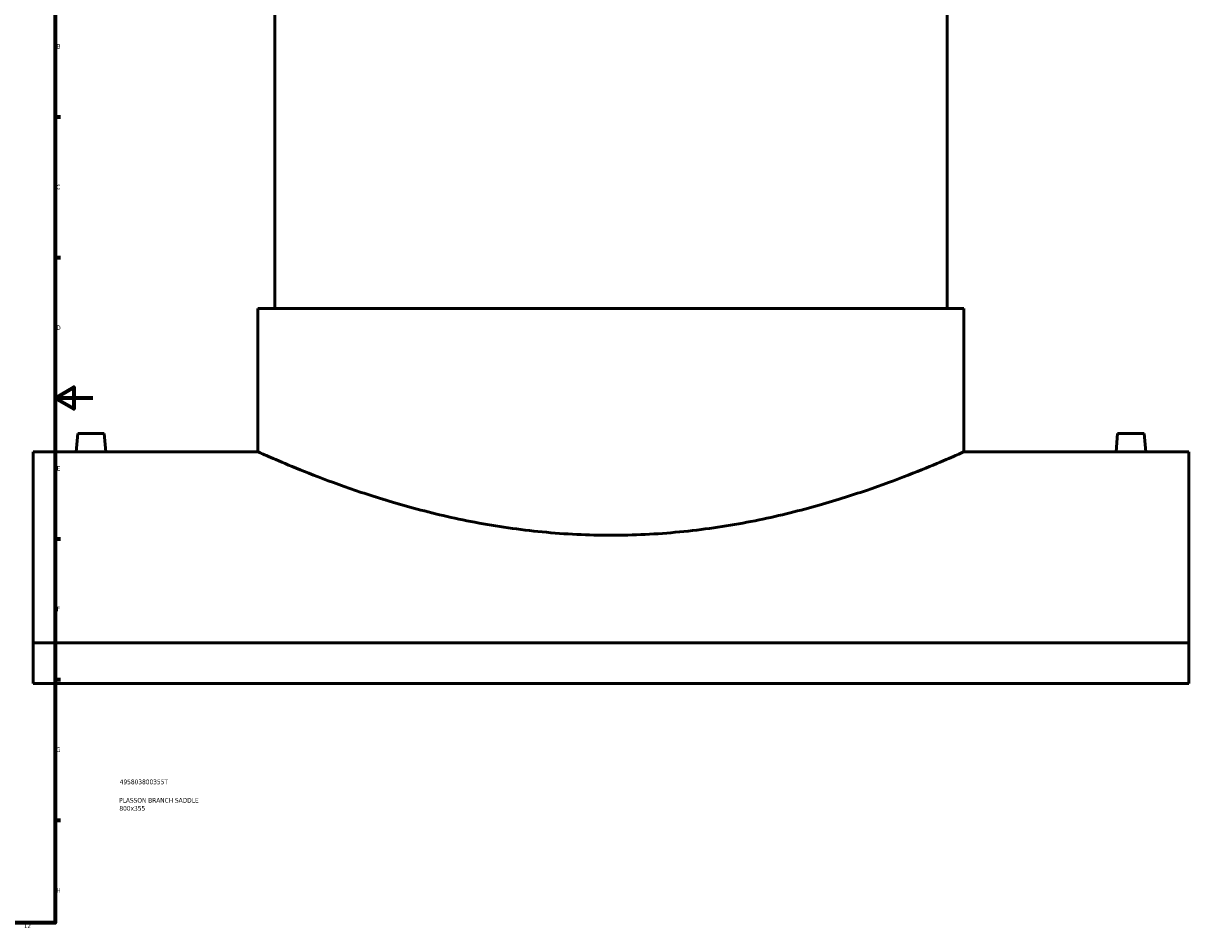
# Model space of a CAD drawing. Header units: millimetres. Extents: x -379 to 1600, y -536 to 1147.
# Tile 4 of 5: x 804 to 1419, y 18 to 495. Entities that reach past the tile are written whole.
import ezdxf

# ---------------------------------------------------------------- set-up
doc = ezdxf.new("R2010")
doc.units = ezdxf.units.MM
for name, color, linetype, lineweight in [('Border (ANSI)', 7, 'Continuous', 70), ('Title (ISO)', 7, 'Continuous', 50), ('Visible (ANSI)', 7, 'Continuous', 50)]:
    doc.layers.add(name, color=color, linetype=linetype, lineweight=lineweight)
doc.styles.add('Note Text (ANSI)', font='tahoma.ttf')
doc.styles.add('Note Text (ISO)', font='tahoma.ttf')

# ---------------------------------------------------------------- blocks, each defined once
blk = doc.blocks.new('Borders Default Border')
at = {"layer": 'Border (ANSI)'}
for p, q in [((821, 445.5), (823.8, 445.5)), ((821, 371.25), (823.8, 371.25)), ((821, 222.75), (823.8, 222.75)), ((821, 148.5), (823.8, 148.5)), ((821, 74.25), (823.8, 74.25))]:
    blk.add_line(p, q, dxfattribs=at)
at = {"layer": 'Border (ANSI)', "flags": 128}
for points in [[(20, 20), (20, 574), (821, 574), (821, 20), (20, 20)], [(841, 297), (821, 297), (831, 302.77), (831, 291.23), (821, 297)]]:
    blk.add_lwpolyline(points, dxfattribs=at)
at = {"layer": 'Border (ANSI)', "color": 5, "true_color": 0x0000ff, "char_height": 2.4, "attachment_point": 7, "style": 'Note Text (ANSI)'}
for s, insert in [('B', (821.87, 481.43)), ('C', (821.71, 407.13)), ('D', (821.72, 332.93)), ('E', (821.91, 258.68)), ('F', (821.98, 184.43)), ('G', (821.6, 110.13)), ('H', (821.73, 35.93)), ('12', (804.52, 17.2))]:
    blk.add_mtext(s, dxfattribs=dict(at, insert=insert))
blk = doc.blocks.new('Title Blocks ISO')
at = {"layer": 'Title (ISO)', "color": 232, "true_color": 0xca0064, "style": 'Note Text (ISO)'}
for tag, p in [('PART_NUMBER_001', (34.16, 73.13)), ('DESCRIPTION_001', (33.84, 63.4)), ('DESCRIPTION_002', (33.97, 59.17))]:
    blk.add_attdef(tag, p, '', height=2.5, dxfattribs=at)

msp = doc.modelspace()

# ---------------------------------------------------------------- linework, layer by layer
at = {"layer": 'Visible (ANSI)'}
for p, q in [((936.96, 516.64), (936.96, 344.24)), ((1291.96, 516.64), (1291.96, 344.24)), ((928.09, 344.24), (1300.84, 344.24)), ((928.09, 344.24), (928.09, 268.64)), ((1300.84, 344.24), (1300.84, 268.64)), ((832.96, 278.24), (832.12, 268.64)), ((832.96, 278.24), (846.96, 278.24)), ((846.96, 278.24), (847.8, 268.64)), ((1381.96, 278.24), (1381.12, 268.64)), ((1395.96, 278.24), (1381.96, 278.24)), ((1395.96, 278.24), (1396.8, 268.64)), ((809.46, 268.64), (809.46, 167.83)), ((832.12, 268.64), (809.46, 268.64)), ((928.09, 268.64), (847.8, 268.64)), ((1381.12, 268.64), (1300.84, 268.64)), ((1419.46, 268.64), (1396.8, 268.64)), ((1419.46, 167.83), (1419.46, 268.64)), ((1419.46, 167.83), (809.46, 167.83)), ((809.46, 146.39), (809.46, 167.83)), ((1419.46, 167.83), (1419.46, 146.39)), ((809.46, 146.39), (1419.46, 146.39))]:
    msp.add_line(p, q, dxfattribs=at)
for points, knots in [([(839.96, 268.57), (838.98, 268.57), (837.93, 268.57), (836, 268.59), (835.11, 268.6), (833.72, 268.62), (833.12, 268.63), (832.32, 268.64), (832.12, 268.64), (832.12, 268.64)], [0, 0, 0, 0, 0.295476, 0.295476, 0.590951, 0.590951, 0.886371, 0.886371, 1.181791, 1.181791, 1.181791, 1.181791]), ([(847.8, 268.64), (847.8, 268.64), (847.61, 268.64), (846.81, 268.63), (846.2, 268.62), (844.81, 268.6), (843.93, 268.59), (842, 268.57), (840.95, 268.57), (839.96, 268.57)], [3.545373, 3.545373, 3.545373, 3.545373, 3.840793, 3.840793, 4.136213, 4.136213, 4.431688, 4.431688, 4.727164, 4.727164, 4.727164, 4.727164]), ([(1114.46, 224.56), (1108.52, 224.56), (1102.48, 224.7), (1090.36, 225.29), (1084.27, 225.73), (1066.11, 227.5), (1054.12, 229.25), (1031.23, 233.59), (1020.29, 236.17), (1000.11, 241.62), (990.86, 244.48), (974.5, 249.95), (966.8, 252.75), (953.18, 257.98), (947.25, 260.4), (937.69, 264.41), (934.04, 266.01), (930.44, 267.59), (929.55, 267.99), (928.37, 268.52), (928.09, 268.64), (928.09, 268.64)], [0, 0, 0, 0, 1.784593, 1.784593, 3.569186, 3.569186, 7.138371, 7.138371, 10.707557, 10.707557, 14.276743, 14.276743, 17.839992, 17.839992, 21.403242, 21.403242, 24.966491, 24.966491, 26.748116, 26.748116, 28.52974, 28.52974, 28.52974, 28.52974]), ([(1300.84, 268.64), (1300.84, 268.64), (1300.55, 268.52), (1299.38, 267.99), (1298.49, 267.59), (1294.89, 266.01), (1291.24, 264.41), (1281.68, 260.4), (1275.75, 257.98), (1262.12, 252.75), (1254.42, 249.95), (1238.06, 244.48), (1228.81, 241.62), (1208.63, 236.17), (1197.7, 233.59), (1174.81, 229.25), (1162.82, 227.5), (1144.65, 225.73), (1138.57, 225.29), (1126.45, 224.7), (1120.41, 224.56), (1114.46, 224.56)], [85.589221, 85.589221, 85.589221, 85.589221, 87.370846, 87.370846, 89.152471, 89.152471, 92.71572, 92.71572, 96.27897, 96.27897, 99.842219, 99.842219, 103.411405, 103.411405, 106.98059, 106.98059, 110.549776, 110.549776, 112.334369, 112.334369, 114.118962, 114.118962, 114.118962, 114.118962]), ([(1388.96, 268.57), (1387.98, 268.57), (1386.93, 268.57), (1385, 268.59), (1384.11, 268.6), (1382.72, 268.62), (1382.12, 268.63), (1381.32, 268.64), (1381.12, 268.64), (1381.12, 268.64)], [2.363582, 2.363582, 2.363582, 2.363582, 2.659057, 2.659057, 2.954533, 2.954533, 3.249953, 3.249953, 3.545373, 3.545373, 3.545373, 3.545373]), ([(1396.8, 268.64), (1396.8, 268.64), (1396.61, 268.64), (1395.81, 268.63), (1395.2, 268.62), (1393.81, 268.6), (1392.93, 268.59), (1391, 268.57), (1389.95, 268.57), (1388.96, 268.57)], [5.908955, 5.908955, 5.908955, 5.908955, 6.204375, 6.204375, 6.499795, 6.499795, 6.79527, 6.79527, 7.090746, 7.090746, 7.090746, 7.090746])]:
    msp.add_open_spline(points, degree=3, knots=knots, dxfattribs=at)

# ---------------------------------------------------------------- block references
msp.add_blockref('Borders Default Border', (0, 0))
msp.add_blockref('Title Blocks ISO', (821, 20)).add_auto_attribs({'PART_NUMBER_001': '495803800355T', 'DESCRIPTION_001': 'PLASSON BRANCH SADDLE', 'DESCRIPTION_002': '800x355'})

doc.saveas('drawing.dxf')
